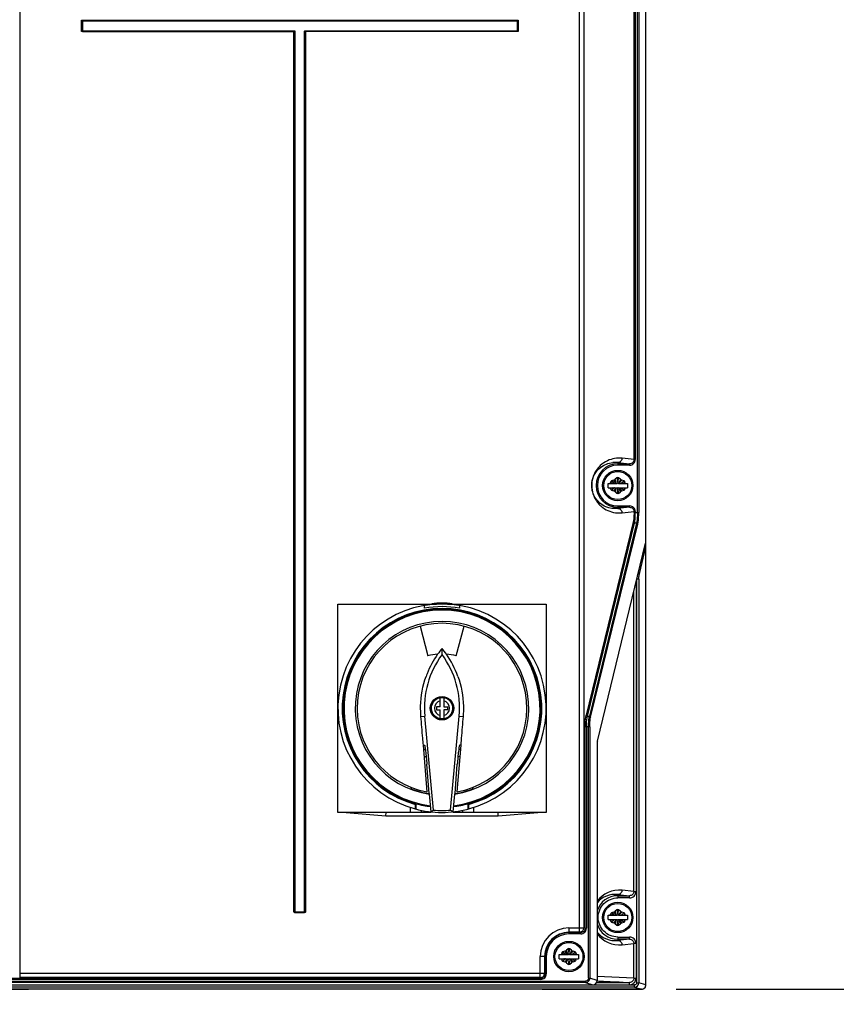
# Model space of a CAD drawing. Header units: inches. Extents: x 0 to 82.7, y 0 to 58.5.
# Tile 6 of 67: x 13.6 to 21, y 19.4 to 28.4. Entities that reach past the tile are written whole.
import ezdxf

# ---------------------------------------------------------------- set-up
doc = ezdxf.new("R2010")
doc.units = ezdxf.units.IN
doc.header["$LTSCALE"] = 4.547244
doc.header["$MEASUREMENT"] = 0
doc.layers.get('0').update_dxf_attribs({"linetype": 'CONTINUOUS'})
doc.styles.get("Standard").update_dxf_attribs({"font": 'txt', "width": 0.8})
doc.dimstyles.new('DIMSTYLE_1', dxfattribs={"dimtxt": 0.78125, "dimasz": 0.75, "dimexe": 0.18, "dimexo": 0.0625, "dimgap": 0.09, "dimtad": 1, "dimdec": 0, "dimzin": 4, "dimdsep": 46, "dimtxsty": 'STANDARD', "dimblk": '_FILLED', "dimblk1": '_FILLED', "dimblk2": '_FILLED', "dimcen": 0.09, "dimadec": 0, "dimazin": 0, "dimtfac": 1, "dimtdec": 0, "dimtofl": 0, "dimtmove": 0, "dimatfit": 3, "dimldrblk": '_FILLED', "dimfxl": 1, "dimtolj": 1, "dimtzin": 4, "dimarcsym": 0})

# ---------------------------------------------------------------- blocks, each defined once
blk = doc.blocks.new('_FILLED')
at = {"color": 0, "linetype": 'BYBLOCK'}
blk.add_solid([(0, 0), (-1, 0.167), (-1, -0.167)], dxfattribs=at)
blk = doc.blocks.new('*D1')
at = {"color": 7, "linetype": 'CONTINUOUS'}
for p, q in [((24.4481, 17.687), (24.4481, 24.5905)), ((19.5587, 19.5826), (24.2528, 19.5826)), ((24.2528, 19.5826), (24.7481, 19.5826)), ((24.4481, 19.5826), (24.4481, 17.687)), ((24.4481, 15.7914), (24.4481, 17.687)), ((20.7151, 15.7914), (24.2528, 15.7914)), ((24.2528, 15.7914), (24.7481, 15.7914))]:
    blk.add_line(p, q, dxfattribs=at)
at = {"color": 7, "linetype": 'CONTINUOUS', "xscale": 0.75, "yscale": 0.75, "zscale": 0.75}
for p, rotation in [((24.4481, 19.5826), 90), ((24.4481, 15.7914), 270)]:
    blk.add_blockref('_FILLED', p, dxfattribs=dict(at, rotation=rotation))
at = {"color": 7, "linetype": 'CONTINUOUS', "insert": (23.4715, 20.2155), "char_height": 0.78125, "width": 5.625, "attachment_point": 1, "rotation": 90, "line_spacing_factor": 0.9}
blk.add_mtext('MIN 100\\PAIR SPACE\\P INLET\\P ', dxfattribs=at)

msp = doc.modelspace()

# ---------------------------------------------------------------- linework, layer by layer
at = {"color": 7, "linetype": 'CONTINUOUS'}
for p, q in [((19.2855, 19.6232), (19.2855, 36.0884)), ((19.2083, 23.9057), (19.2083, 36.0641)), ((19.2199, 36.0641), (19.2199, 23.9057)), ((13.6035, 35.8936), (13.6035, 19.6878)), ((18.6814, 20.1002), (18.6814, 35.8936)), ((18.7202, 35.8543), (18.7202, 20.1395)), ((19.1772, 24.3874), (19.1772, 29.9384)), ((19.1888, 29.9384), (19.1888, 24.3874)), ((14.1641, 28.2756), (14.1641, 28.3651)), ((14.1641, 28.3651), (14.168, 28.3651)), ((14.168, 28.3651), (14.168, 28.2756)), ((14.1689, 28.3642), (14.168, 28.3651)), ((14.1689, 28.2765), (14.1689, 28.3642)), ((18.1226, 28.3642), (14.1689, 28.3642)), ((14.1719, 28.369), (14.1719, 28.3729)), ((14.1719, 28.3729), (18.1196, 28.3729)), ((18.1196, 28.369), (14.1719, 28.369)), ((14.1728, 28.3681), (14.1719, 28.369)), ((14.1728, 28.3681), (14.1728, 28.2727)), ((14.1728, 28.3681), (18.1187, 28.3681)), ((18.1187, 28.3681), (18.1196, 28.369)), ((18.1187, 28.2727), (18.1187, 28.3681)), ((18.1196, 28.3729), (18.1196, 28.369)), ((18.1226, 28.3642), (18.1235, 28.3651)), ((18.1226, 28.3642), (18.1226, 28.2765)), ((18.1235, 28.3651), (18.1274, 28.3651)), ((18.1235, 28.2756), (18.1235, 28.3651)), ((18.1274, 28.3651), (18.1274, 28.2756)), ((14.168, 28.2756), (14.1641, 28.2756)), ((14.1689, 28.2765), (14.168, 28.2756)), ((14.1689, 28.2765), (16.0922, 28.2765)), ((14.1728, 28.2727), (14.1719, 28.2717)), ((14.1719, 28.2678), (14.1719, 28.2717)), ((14.1719, 28.2717), (16.0913, 28.2717)), ((14.1719, 28.2678), (16.1, 28.2688)), ((16.0922, 28.2727), (14.1728, 28.2727)), ((16.0913, 28.2717), (16.0922, 28.2727)), ((16.0913, 20.2847), (16.0913, 28.2717)), ((16.0922, 28.2727), (16.0922, 28.2765)), ((16.0951, 28.2683), (16.0951, 20.2852)), ((16.0961, 20.2852), (16.0961, 28.2683)), ((16.1, 28.2688), (16.1, 20.2818)), ((16.1915, 28.2688), (16.1876, 28.2688)), ((16.1876, 20.2818), (16.1876, 28.2688)), ((18.1196, 28.2678), (16.1915, 28.2683)), ((16.1915, 28.2683), (16.1915, 20.2852)), ((16.1924, 20.2852), (16.1924, 28.2683)), ((16.1954, 28.2765), (18.1226, 28.2765)), ((16.1954, 28.2727), (16.1954, 28.2765)), ((18.1187, 28.2727), (16.1954, 28.2727)), ((16.1963, 28.2717), (16.1954, 28.2727)), ((16.1963, 28.2717), (18.1196, 28.2717)), ((16.1963, 28.2717), (16.1963, 20.2847)), ((18.1187, 28.2727), (18.1196, 28.2717)), ((18.1196, 28.2717), (18.1196, 28.2678)), ((18.1226, 28.2765), (18.1235, 28.2756)), ((18.1274, 28.2756), (18.1235, 28.2756)), ((19.1772, 24.3874), (19.0684, 24.3985)), ((19.1772, 24.3874), (19.1888, 24.3874)), ((19.0296, 24.3591), (19.1371, 24.3481)), ((19.0296, 24.3591), (19.0296, 24.3363)), ((19.0296, 24.3481), (19.1371, 24.3481)), ((19.1371, 24.3363), (19.0296, 24.3363)), ((19.1371, 24.3363), (19.1371, 24.3481)), ((19.0217, 24.2217), (19.0063, 24.2078)), ((19.0125, 24.1898), (19.0065, 24.2073)), ((19.0317, 24.1884), (19.0374, 24.2214)), ((19.0529, 24.2078), (19.0375, 24.2217)), ((19.0504, 24.2007), (19.0468, 24.1901)), ((19.0529, 24.2078), (19.0504, 24.2007)), ((18.9419, 24.1708), (19.024, 24.1708)), ((18.9419, 24.1314), (18.9419, 24.1708)), ((18.9419, 24.1314), (19.024, 24.1314)), ((18.9664, 24.1708), (18.9645, 24.1795)), ((18.9645, 24.1226), (18.9664, 24.1314)), ((18.9836, 24.1296), (18.9648, 24.1227)), ((18.9921, 24.1996), (18.9724, 24.1932)), ((18.9943, 24.1749), (18.9755, 24.1906)), ((18.9883, 24.1314), (18.9836, 24.1296)), ((19.0007, 24.1898), (18.9925, 24.1992)), ((19.0007, 24.1124), (18.9925, 24.1029)), ((18.9997, 24.1705), (18.9943, 24.1749)), ((19.0173, 24.1707), (19.0007, 24.1898)), ((19.0173, 24.1314), (19.0007, 24.1124)), ((19.0088, 24.1015), (19.0124, 24.112)), ((19.0124, 24.112), (19.0155, 24.1211)), ((19.0155, 24.1211), (19.0172, 24.1261)), ((19.0172, 24.1261), (19.019, 24.1314)), ((19.0275, 24.1137), (19.0218, 24.0808)), ((19.024, 24.1708), (19.0296, 24.1758)), ((19.0296, 24.1263), (19.024, 24.1314)), ((19.0274, 24.189), (19.0296, 24.1758)), ((19.0296, 24.1263), (19.0275, 24.1137)), ((19.0296, 24.1758), (19.0317, 24.1884)), ((19.0296, 24.1758), (19.0352, 24.1708)), ((19.0352, 24.1314), (19.0296, 24.1263)), ((19.0318, 24.1132), (19.0296, 24.1263)), ((19.0352, 24.1708), (19.1174, 24.1708)), ((19.0352, 24.1314), (19.1174, 24.1314)), ((19.042, 24.176), (19.0402, 24.1708)), ((19.0419, 24.1314), (19.0585, 24.1123)), ((19.042, 24.1708), (19.0585, 24.1898)), ((19.0437, 24.181), (19.042, 24.176)), ((19.0468, 24.1901), (19.0437, 24.181)), ((19.0467, 24.1123), (19.0527, 24.0948)), ((19.0585, 24.1898), (19.0668, 24.1992)), ((19.0585, 24.1123), (19.0668, 24.1029)), ((19.0595, 24.1317), (19.0649, 24.1273)), ((19.0649, 24.1273), (19.0837, 24.1115)), ((19.0868, 24.1932), (19.0671, 24.1996)), ((19.0709, 24.1708), (19.0756, 24.1726)), ((19.0756, 24.1726), (19.0944, 24.1794)), ((19.0947, 24.1795), (19.0929, 24.1708)), ((19.0929, 24.1314), (19.0947, 24.1226)), ((19.1174, 24.1708), (19.1174, 24.1314)), ((18.9724, 24.1089), (18.9921, 24.1025)), ((19.0063, 24.0943), (19.0088, 24.1015)), ((19.0063, 24.0943), (19.0217, 24.0804)), ((19.0375, 24.0804), (19.0529, 24.0943)), ((19.0671, 24.1025), (19.0868, 24.1089)), ((19.0292, 23.9658), (19.1371, 23.9658)), ((19.0296, 23.9658), (19.0296, 23.943)), ((19.1371, 23.954), (19.0296, 23.943)), ((19.1371, 23.954), (19.0296, 23.954)), ((19.1371, 23.954), (19.1371, 23.9658)), ((19.0684, 23.9037), (19.1772, 23.9148)), ((19.1888, 23.9148), (19.1772, 23.9148)), ((19.1772, 23.9057), (19.1772, 23.9148)), ((19.1772, 23.9057), (19.2199, 23.9057)), ((19.1888, 23.9148), (19.1888, 23.9057)), ((19.1694, 23.8186), (18.7426, 22.0697)), ((18.7543, 22.06), (19.1811, 23.8089)), ((19.1988, 23.8089), (18.772, 22.06)), ((18.7836, 22.0504), (19.2104, 23.7993)), ((19.1988, 23.8089), (19.1811, 23.8089)), ((18.8443, 21.8316), (19.2826, 23.6275)), ((19.2253, 23.3492), (19.2855, 23.5958)), ((19.1955, 23.2703), (19.1955, 20.4701)), ((19.221, 23.3009), (19.2016, 23.3009)), ((19.2016, 19.6421), (19.2016, 23.2955)), ((19.221, 23.3009), (19.221, 19.6421)), ((19.1761, 20.4701), (19.1761, 23.1908)), ((16.4902, 23.0763), (17.3851, 23.0763)), ((16.4902, 21.1865), (16.4902, 23.0763)), ((17.2776, 23.0391), (17.2776, 23.0631)), ((17.401, 23.0835), (17.401, 23.0757)), ((17.4692, 23.0757), (17.4692, 23.0835)), ((17.4851, 23.0763), (18.38, 23.0763)), ((17.5926, 23.0631), (17.5926, 23.0391)), ((18.38, 23.0763), (18.38, 21.1865)), ((17.2357, 22.8755), (17.3077, 22.6067)), ((17.5625, 22.6067), (17.6345, 22.8755)), ((17.4351, 22.6184), (17.4351, 22.6741)), ((17.4194, 22.1452), (17.4194, 22.2278)), ((17.4509, 22.2278), (17.4509, 22.1452)), ((17.2441, 22.0578), (17.2789, 22.0609)), ((17.3582, 21.2072), (17.2789, 22.0609)), ((17.4194, 22.1452), (17.3839, 22.1452)), ((17.3839, 22.1452), (17.3839, 22.1176)), ((17.3839, 22.1176), (17.4194, 22.1176)), ((17.4194, 22.035), (17.4194, 22.1176)), ((17.4509, 22.1452), (17.4863, 22.1452)), ((17.4863, 22.1176), (17.4509, 22.1176)), ((17.4509, 22.1176), (17.4509, 22.035)), ((17.4863, 22.1176), (17.4863, 22.1452)), ((17.5121, 21.2072), (17.5914, 22.0609)), ((17.5914, 22.0609), (17.6262, 22.0578)), ((18.7543, 22.06), (18.772, 22.06)), ((18.7759, 21.9633), (18.7332, 21.9633)), ((18.7332, 20.1355), (18.7332, 21.9633)), ((18.7448, 21.9633), (18.7448, 20.1355)), ((18.7642, 19.6827), (18.7642, 21.9633)), ((18.7759, 21.9633), (18.7759, 19.6827)), ((17.2642, 21.8144), (17.2605, 21.86)), ((17.2656, 21.7967), (17.2642, 21.8144)), ((17.2656, 21.7967), (17.2761, 21.7967)), ((17.2997, 21.373), (17.2656, 21.7967)), ((17.6046, 21.7967), (17.5705, 21.373)), ((17.6046, 21.7967), (17.5942, 21.7967)), ((17.6098, 21.86), (17.6046, 21.7967)), ((18.8415, 21.7993), (18.8415, 19.6625)), ((17.3173, 21.357), (17.2971, 21.6233)), ((17.553, 21.357), (17.5731, 21.6233)), ((17.1622, 21.3968), (17.1517, 21.4151)), ((17.3376, 21.1916), (17.3229, 21.352)), ((17.5474, 21.352), (17.5327, 21.1916)), ((17.7186, 21.4151), (17.708, 21.3968)), ((17.1908, 21.2676), (17.1908, 21.2761)), ((17.195, 21.2583), (17.1948, 21.2749)), ((17.1989, 21.2654), (17.1989, 21.2165)), ((17.6713, 21.2165), (17.6713, 21.2654)), ((17.6753, 21.2583), (17.6755, 21.2749)), ((17.6794, 21.2761), (17.6794, 21.2676)), ((17.3376, 21.1865), (16.4902, 21.1865)), ((16.5655, 21.1865), (16.9255, 21.155)), ((16.9255, 21.155), (16.9269, 21.1865)), ((17.1481, 21.1865), (17.1481, 21.2311)), ((17.2491, 21.1865), (17.2491, 21.205)), ((17.3378, 21.1917), (17.3376, 21.1916)), ((17.5324, 21.1917), (17.5327, 21.1916)), ((18.38, 21.1865), (17.5327, 21.1865)), ((17.6212, 21.205), (17.6212, 21.1865)), ((17.7221, 21.2311), (17.7221, 21.1865)), ((17.9447, 21.155), (17.9433, 21.1865)), ((17.9447, 21.155), (18.3047, 21.1865)), ((16.9255, 21.155), (17.9447, 21.155)), ((19.1761, 20.4701), (19.0684, 20.4811)), ((19.1761, 20.4701), (19.1955, 20.4701)), ((19.0296, 20.4418), (19.1357, 20.4309)), ((19.0296, 20.4418), (19.0296, 20.4113)), ((19.0296, 20.4309), (19.1357, 20.4309)), ((19.1357, 20.4113), (19.0296, 20.4113)), ((19.1357, 20.4113), (19.1357, 20.4309)), ((16.0913, 20.2847), (16.0961, 20.2852)), ((16.0961, 20.2856), (16.1963, 20.2847)), ((16.1, 20.2818), (16.099, 20.2808)), ((16.099, 20.2808), (16.1885, 20.2808)), ((16.099, 20.277), (16.099, 20.2808)), ((16.1885, 20.277), (16.099, 20.277)), ((16.1876, 20.2818), (16.1, 20.2818)), ((16.1876, 20.2818), (16.1885, 20.2808)), ((16.1885, 20.2808), (16.1885, 20.277)), ((18.9921, 20.2823), (18.9724, 20.2759)), ((18.9943, 20.2576), (18.9755, 20.2733)), ((19.0007, 20.2725), (18.9925, 20.2819)), ((19.0173, 20.2534), (19.0007, 20.2725)), ((19.0217, 20.3044), (19.0063, 20.2905)), ((19.0125, 20.2725), (19.0065, 20.29)), ((19.0274, 20.2717), (19.0296, 20.2585)), ((19.0317, 20.2711), (19.0374, 20.3041)), ((19.0529, 20.2905), (19.0375, 20.3044)), ((19.042, 20.2534), (19.0585, 20.2725)), ((19.0468, 20.2728), (19.0437, 20.2637)), ((19.0504, 20.2833), (19.0468, 20.2728)), ((19.0529, 20.2905), (19.0504, 20.2833)), ((19.0585, 20.2725), (19.0668, 20.2819)), ((19.0868, 20.2759), (19.0671, 20.2823)), ((18.9419, 20.2534), (19.024, 20.2534)), ((18.9419, 20.2141), (18.9419, 20.2534)), ((18.9419, 20.2141), (19.024, 20.2141)), ((18.9664, 20.2534), (18.9645, 20.2622)), ((18.9645, 20.2053), (18.9664, 20.2141)), ((18.9836, 20.2123), (18.9648, 20.2054)), ((18.9724, 20.1916), (18.9921, 20.1852)), ((18.9883, 20.2141), (18.9836, 20.2123)), ((19.0007, 20.195), (18.9925, 20.1856)), ((18.9997, 20.2532), (18.9943, 20.2576)), ((19.0173, 20.2141), (19.0007, 20.195)), ((19.0063, 20.177), (19.0088, 20.1842)), ((19.0088, 20.1842), (19.0124, 20.1947)), ((19.0124, 20.1947), (19.0155, 20.2038)), ((19.0155, 20.2038), (19.0172, 20.2088)), ((19.0172, 20.2088), (19.019, 20.2141)), ((19.0275, 20.1964), (19.0218, 20.1634)), ((19.024, 20.2534), (19.0296, 20.2585)), ((19.0296, 20.209), (19.024, 20.2141)), ((19.0296, 20.209), (19.0275, 20.1964)), ((19.0296, 20.2585), (19.0317, 20.2711)), ((19.0296, 20.2585), (19.0352, 20.2534)), ((19.0352, 20.2141), (19.0296, 20.209)), ((19.0318, 20.1958), (19.0296, 20.209)), ((19.0352, 20.2534), (19.1174, 20.2534)), ((19.0352, 20.2141), (19.1174, 20.2141)), ((19.042, 20.2587), (19.0402, 20.2534)), ((19.0419, 20.2141), (19.0585, 20.195)), ((19.0437, 20.2637), (19.042, 20.2587)), ((19.0467, 20.195), (19.0527, 20.1775)), ((19.0585, 20.195), (19.0668, 20.1856)), ((19.0595, 20.2143), (19.0649, 20.2099)), ((19.0649, 20.2099), (19.0837, 20.1942)), ((19.0671, 20.1852), (19.0868, 20.1916)), ((19.0709, 20.2534), (19.0756, 20.2552)), ((19.0756, 20.2552), (19.0944, 20.2621)), ((19.0947, 20.2622), (19.0929, 20.2534)), ((19.0929, 20.2141), (19.0947, 20.2053)), ((19.1174, 20.2534), (19.1174, 20.2141)), ((18.5867, 20.1395), (18.7202, 20.1395)), ((18.5867, 20.1395), (18.5867, 20.0847)), ((18.6814, 20.1002), (18.5867, 20.1002)), ((18.5867, 20.0965), (18.6933, 20.0965)), ((18.6814, 20.1002), (18.6933, 20.0965)), ((18.6933, 20.0847), (18.6933, 20.0965)), ((18.7332, 20.1355), (18.7202, 20.1395)), ((18.7332, 20.1355), (18.7448, 20.1355)), ((19.0063, 20.177), (19.0217, 20.1631)), ((19.0375, 20.1631), (19.0529, 20.177)), ((18.6933, 20.0847), (18.5867, 20.0847)), ((19.029, 20.0562), (19.1357, 20.0562)), ((19.0296, 20.0562), (19.0296, 20.0257)), ((19.1357, 20.0366), (19.0296, 20.0257)), ((19.1357, 20.0366), (19.0296, 20.0366)), ((19.1357, 20.0366), (19.1357, 20.0562)), ((18.5492, 19.928), (18.5295, 19.9216)), ((18.5514, 19.9032), (18.5326, 19.919)), ((18.5578, 19.9182), (18.5495, 19.9276)), ((18.5744, 19.8991), (18.5578, 19.9182)), ((18.5788, 19.95), (18.5634, 19.9362)), ((18.5696, 19.9182), (18.5636, 19.9357)), ((18.5845, 19.9173), (18.5867, 19.9042)), ((18.5867, 19.9042), (18.5888, 19.9168)), ((18.5888, 19.9168), (18.5945, 19.9497)), ((18.61, 19.9362), (18.5946, 19.95)), ((18.5991, 19.8991), (18.6156, 19.9181)), ((18.6039, 19.9185), (18.6008, 19.9094)), ((18.6075, 19.929), (18.6039, 19.9185)), ((18.61, 19.9362), (18.6075, 19.929)), ((18.6156, 19.9181), (18.6239, 19.9276)), ((18.6439, 19.9216), (18.6242, 19.928)), ((19.0684, 19.9864), (19.1761, 19.9974)), ((19.1955, 19.9974), (19.1761, 19.9974)), ((19.1761, 19.6827), (19.1761, 19.9974)), ((19.1955, 19.9974), (19.1955, 19.6827)), ((18.3814, 19.8794), (18.3266, 19.8794)), ((18.3266, 19.6878), (18.3266, 19.8794)), ((18.3659, 19.8794), (18.3659, 19.7271)), ((18.3696, 19.7234), (18.3696, 19.8794)), ((18.3814, 19.8794), (18.3814, 19.7234)), ((18.4989, 19.8991), (18.5811, 19.8991)), ((18.4989, 19.8597), (18.4989, 19.8991)), ((18.4989, 19.8597), (18.5811, 19.8597)), ((18.5234, 19.8991), (18.5216, 19.9079)), ((18.5216, 19.851), (18.5234, 19.8597)), ((18.5407, 19.8579), (18.5219, 19.851)), ((18.5295, 19.8373), (18.5492, 19.8309)), ((18.5454, 19.8597), (18.5407, 19.8579)), ((18.5578, 19.8407), (18.5495, 19.8313)), ((18.5568, 19.8988), (18.5514, 19.9032)), ((18.5743, 19.8597), (18.5578, 19.8407)), ((18.5634, 19.8227), (18.5659, 19.8298)), ((18.5659, 19.8298), (18.5695, 19.8404)), ((18.5695, 19.8404), (18.5726, 19.8495)), ((18.5726, 19.8495), (18.5743, 19.8545)), ((18.5743, 19.8545), (18.5761, 19.8597)), ((18.5846, 19.8421), (18.5789, 19.8091)), ((18.5811, 19.8991), (18.5867, 19.9042)), ((18.5867, 19.8547), (18.5811, 19.8597)), ((18.5867, 19.8547), (18.5846, 19.8421)), ((18.5867, 19.9042), (18.5923, 19.8991)), ((18.5923, 19.8597), (18.5867, 19.8547)), ((18.5889, 19.8415), (18.5867, 19.8547)), ((18.5923, 19.8991), (18.6744, 19.8991)), ((18.5923, 19.8597), (18.6744, 19.8597)), ((18.5991, 19.9044), (18.5973, 19.8991)), ((18.599, 19.8598), (18.6156, 19.8407)), ((18.6008, 19.9094), (18.5991, 19.9044)), ((18.6038, 19.8407), (18.6098, 19.8232)), ((18.6156, 19.8407), (18.6238, 19.8313)), ((18.6166, 19.86), (18.622, 19.8556)), ((18.622, 19.8556), (18.6408, 19.8398)), ((18.6242, 19.8309), (18.6439, 19.8373)), ((18.628, 19.8991), (18.6327, 19.9009)), ((18.6327, 19.9009), (18.6515, 19.9078)), ((18.6518, 19.9079), (18.6499, 19.8991)), ((18.6499, 19.8597), (18.6518, 19.851)), ((18.6744, 19.8991), (18.6744, 19.8597)), ((18.5634, 19.8227), (18.5788, 19.8088)), ((18.5946, 19.8088), (18.61, 19.8227)), ((10.3069, 19.6553), (18.7365, 19.6553)), ((10.7132, 19.6841), (18.3303, 19.6841)), ((18.3302, 19.6723), (10.7132, 19.6723)), ((13.6035, 19.7271), (18.3659, 19.7271)), ((18.3266, 19.6878), (13.6035, 19.6878)), ((18.3266, 19.6878), (18.3303, 19.6841)), ((18.3303, 19.6723), (18.3303, 19.6841)), ((18.3659, 19.7271), (18.3696, 19.7234)), ((18.3696, 19.7234), (18.3814, 19.7234)), ((18.7365, 19.6435), (18.7365, 19.6553)), ((18.7642, 19.6827), (18.7759, 19.6827)), ((18.8415, 19.6625), (18.7759, 19.6827)), ((18.8413, 19.6584), (19.1356, 19.6434)), ((19.1761, 19.6827), (18.8415, 19.6997)), ((19.1761, 19.6827), (19.1955, 19.6827)), ((9.7973, 19.5826), (13.6848, 19.5826)), ((19.2459, 19.5841), (9.7976, 19.5841)), ((19.1818, 19.6029), (9.8616, 19.6029)), ((9.9078, 19.6228), (19.1356, 19.6228)), ((18.7365, 19.6435), (10.3069, 19.6435)), ((13.6847, 19.5826), (13.6847, 19.5841)), ((18.3429, 19.5826), (19.2462, 19.5826)), ((18.343, 19.5841), (18.3431, 19.5826)), ((18.7365, 19.6435), (18.8019, 19.6235)), ((18.8364, 19.6434), (19.1356, 19.6434)), ((19.1337, 19.6229), (19.1818, 19.6226)), ((19.1356, 19.6231), (19.1356, 19.6434)), ((19.1818, 19.6029), (19.1818, 19.6226)), ((19.1818, 19.6029), (19.2459, 19.5841)), ((19.2016, 19.6421), (19.221, 19.6421)), ((19.2855, 19.6232), (19.221, 19.6421)), ((19.2446, 19.5841), (19.2462, 19.5826))]:
    msp.add_line(p, q, dxfattribs=at)
for centre, radius in [((19.0296, 24.1511), 0.1378), ((19.0296, 24.1511), 0.1271), ((17.4351, 22.1314), 0.1063), ((17.4351, 22.1314), 0.0976), ((19.0296, 20.2338), 0.1378), ((19.0296, 20.2338), 0.1271), ((18.5867, 19.8794), 0.1378), ((18.5867, 19.8794), 0.1271)]:
    msp.add_circle(centre, radius, dxfattribs=at)
for centre, radius, start, end in [((19.0296, 24.1511), 0.1971, 90, 270), ((19.0296, 24.1511), 0.1852, 90, 269.87758), ((19.0041, 24.1483), 0.2123, 83.09317, 95.62071), ((18.98, 24.2371), 0.0394, 287.97221, 312.02779), ((19.0296, 24.2129), 0.0118, 47.97221, 132.02779), ((20.8915, 24.5247), 1.8941, 189.70998, 190.20976), ((19.0793, 24.2371), 0.0394, 227.97221, 252.02779), ((18.976, 24.182), 0.0118, 107.97221, 192.02779), ((18.976, 24.1201), 0.0118, 167.97221, 252.02779), ((18.8177, 23.7229), 0.4793, 69.14378, 69.75687), ((17.1981, 26.2411), 2.7739, 310.10149, 310.21759), ((19.5258, 23.4881), 0.8312, 129.77407, 130.20978), ((19.2478, 23.8221), 0.3967, 128.77299, 129.77629), ((9.5744, 20.9375), 9.9827, 18.89813, 19.01382), ((17.1677, 23.7774), 1.8941, 9.70998, 10.20976), ((28.4848, 27.3647), 9.9827, 198.89813, 199.01382), ((18.8114, 24.48), 0.3967, 308.77299, 309.77629), ((18.5334, 24.814), 0.8312, 309.77407, 310.20978), ((20.8612, 22.061), 2.7739, 130.10149, 130.21759), ((19.2415, 24.5793), 0.4793, 249.14378, 249.75687), ((19.0832, 24.182), 0.0118, 347.97221, 72.02779), ((19.0832, 24.1201), 0.0118, 287.97221, 12.02779), ((18.98, 24.0651), 0.0394, 47.97221, 72.02779), ((19.0296, 24.0892), 0.0118, 227.97221, 312.02779), ((19.0793, 24.0651), 0.0394, 107.97221, 132.02779), ((19.0429, 24.1541), 0.2517, 266.20215, 275.82436), ((17.4351, 22.1314), 0.9449, 284.94028, 255.05989), ((17.4351, 22.1314), 0.9213, 80.15751, 99.84249), ((17.4351, 22.1314), 0.9528, 84.37522, 95.62478), ((17.4351, 22.1314), 0.9055, 285.37987, 254.62013), ((17.4351, 22.1314), 0.8976, 285.51816, 254.48184), ((17.4351, 22.1314), 0.8898, 276.65578, 263.34422), ((17.4351, 22.1314), 0.7874, 278.19675, 261.80325), ((17.4351, 22.1314), 0.7704, 280.12291, 259.87709), ((18.0847, 22.1357), 0.8093, 143.38542, 185.30588), ((18.0911, 22.1335), 0.8501, 144.93188, 158.5517), ((17.4351, 22.1314), 0.4921, 94.63386, 105), ((18.088, 22.1352), 0.8465, 140.46533, 144.90529), ((16.7822, 22.1352), 0.8465, 35.09471, 39.53467), ((16.7855, 22.1357), 0.8093, 354.69412, 36.61458), ((16.7782, 22.1331), 0.851, 19.72636, 35.0567), ((17.4351, 22.1314), 0.4921, 75, 85.36614), ((18.0899, 22.1343), 0.8487, 158.57385, 160.30374), ((17.4351, 22.1314), 0.0984, 94.70243, 251.46982), ((17.4351, 22.1314), 0.0683, 103.32112, 256.67888), ((17.4351, 22.1314), 0.0984, 277.70983, 74.82835), ((17.4351, 22.1314), 0.0683, 283.32112, 76.67888), ((-32.5731, 17.8295), 49.9963, 4.62403, 4.85152), ((67.4512, 17.8288), 50.0042, 175.14849, 175.37596), ((17.4351, 22.1314), 0.4055, 245.72044, 248.09857), ((17.4351, 22.1314), 0.4055, 291.89443, 294.29117), ((17.4351, 22.1314), 0.4646, 249.67115, 251.96617), ((17.4351, 22.1314), 0.4646, 288.03672, 290.33844), ((16.7177, 21.2583), 0.4773, 359.46339, 0.0003), ((16.7328, 21.2581), 0.4621, 358.93376, 359.46542), ((17.4351, 22.1314), 0.8976, 254.74248, 263.48857), ((17.4351, 22.1314), 0.8976, 276.51143, 285.25752), ((18.1293, 21.2581), 0.454, 179.97619, 181.59824), ((17.4351, 22.1314), 0.9449, 255.15466, 284.47751), ((16.8223, 21.2561), 0.3726, 357.1704, 358.99119), ((19.0428, 20.2319), 0.2506, 84.13225, 143.44984), ((19.0296, 20.2338), 0.1972, 90, 162.66519), ((19.004, 20.2321), 0.2112, 83.04539, 140.32108), ((18.976, 20.2647), 0.0118, 107.97221, 192.02779), ((18.98, 20.3198), 0.0394, 287.97221, 312.02779), ((9.5744, 17.0202), 9.9827, 18.89813, 19.01382), ((19.0296, 20.2956), 0.0118, 47.97221, 132.02779), ((20.8915, 20.6074), 1.8941, 189.70998, 190.20976), ((19.0793, 20.3198), 0.0394, 227.97221, 252.02779), ((19.0832, 20.2647), 0.0118, 347.97221, 72.02779), ((18.976, 20.2028), 0.0118, 167.97221, 252.02779), ((18.8177, 19.8055), 0.4793, 69.14378, 69.75687), ((17.1981, 22.3238), 2.7739, 310.10149, 310.21759), ((19.5258, 19.5708), 0.8312, 129.77407, 130.20978), ((18.98, 20.1477), 0.0394, 47.97221, 72.02779), ((19.2478, 19.9048), 0.3967, 128.77299, 129.77629), ((17.1677, 19.8601), 1.8941, 9.70998, 10.20976), ((28.4848, 23.4473), 9.9827, 198.89813, 199.01382), ((19.0793, 20.1477), 0.0394, 107.97221, 132.02779), ((18.8114, 20.5627), 0.3967, 308.77299, 309.77629), ((18.5334, 20.8967), 0.8312, 309.77407, 310.20978), ((20.8612, 18.1437), 2.7739, 130.10149, 130.21759), ((19.2415, 20.662), 0.4793, 249.14378, 249.75687), ((19.0832, 20.2028), 0.0118, 287.97221, 12.02779), ((18.5867, 19.8794), 0.2601, 90, 180), ((18.5867, 19.8794), 0.2208, 90, 180), ((18.5867, 19.8794), 0.2171, 90, 180), ((19.0296, 20.2338), 0.1972, 197.33481, 270), ((19.004, 20.2354), 0.2112, 219.67898, 276.95414), ((19.0296, 20.1719), 0.0118, 227.97221, 312.02779), ((18.5867, 19.8794), 0.2053, 90, 180), ((19.0428, 20.2356), 0.2506, 216.55018, 275.86774), ((18.5331, 19.9103), 0.0118, 107.97221, 192.02779), ((18.537, 19.9654), 0.0394, 287.97221, 312.02779), ((9.1315, 16.6658), 9.9827, 18.89813, 19.01382), ((18.5867, 19.9413), 0.0118, 47.97221, 132.02779), ((20.4486, 20.2531), 1.8941, 189.70998, 190.20976), ((18.6364, 19.9654), 0.0394, 227.97221, 252.02779), ((18.6403, 19.9103), 0.0118, 347.97221, 72.02779), ((18.5331, 19.8485), 0.0118, 167.97221, 252.02779), ((18.3748, 19.4512), 0.4793, 69.14378, 69.75687), ((16.7551, 21.9695), 2.7739, 310.10149, 310.21759), ((19.0829, 19.2165), 0.8312, 129.77407, 130.20978), ((18.537, 19.7934), 0.0394, 47.97221, 72.02779), ((18.8049, 19.5505), 0.3967, 128.77299, 129.77629), ((16.7248, 19.5058), 1.8941, 9.70998, 10.20976), ((28.0419, 23.093), 9.9827, 198.89813, 199.01382), ((18.6364, 19.7934), 0.0394, 107.97221, 132.02779), ((18.3685, 20.2084), 0.3967, 308.77299, 309.77629), ((18.0905, 20.5424), 0.8312, 309.77407, 310.20978), ((20.4182, 17.7894), 2.7739, 130.10149, 130.21759), ((18.7986, 20.3076), 0.4793, 249.14378, 249.75687), ((18.6403, 19.8485), 0.0118, 287.97221, 12.02779), ((18.5867, 19.8176), 0.0118, 227.97221, 312.02779), ((18.3265, 19.7272), 0.0394, 270.18918, 359.81082), ((18.3303, 19.7234), 0.0511, 269.9617, 0.0383), ((18.3303, 19.7234), 0.0392, 269.90113, 0.09887), ((18.9509, 9.415), 10.2311, 89.85361, 90.14458), ((18.9586, 12.0041), 7.642, 89.6575, 89.86165), ((19.1817, 19.6423), 0.0394, 270.23696, 359.76033)]:
    msp.add_arc(centre, radius, start, end, dxfattribs=at)
for centre, major_axis, ratio, start_param, end_param in [((19.2655, 23.5935), (0.0058, 0.0236), 0.811243, -1.278573, -0.449835), ((19.2788, 23.6598), (0, 0.0394), 0.170886, -2.530727, -1.570796), ((18.8482, 21.7993), (0, 0.0394), 0.170886, 0.610865, 1.570796), ((17.4351, 22.1388), (0, 0.7906), 0.999956, -3.49403, -3.291229), ((19.4944, 22.3116), (2.5747, 0.2253), 0.600244, -2.628761, -2.624723), ((15.3759, 22.3116), (2.5747, -0.2253), 0.600244, -0.51687, -0.512831), ((17.4351, 22.1388), (0, 0.7906), 0.999956, -2.991957, -2.789156), ((15.6623, 21.9763), (2.2165, 0.1939), 0.600244, -0.767782, -0.753704), ((17.4351, 22.1354), (0, 0.9314), 0.999991, -3.224317, -3.058869), ((19.208, 21.9763), (2.2165, -0.1939), 0.600244, -2.387889, -2.373811), ((18.8015, 19.6629), (0.0382, -0.0117), 0.984399, -1.268783, 0.293197), ((19.2456, 19.6236), (-0.0384, 0.0112), 0.984516, 1.859656, 3.422041)]:
    msp.add_ellipse(centre, major_axis=major_axis, ratio=ratio, start_param=start_param, end_param=end_param, dxfattribs=at)
for points, knots in [([(14.1641, 28.3651), (14.1641, 28.367), (14.1646, 28.3698), (14.1676, 28.3724), (14.1695, 28.3715), (14.1703, 28.3709)], [0, 0, 0, 0, 0.51441, 0.734056, 1, 1, 1, 1]), ([(18.1196, 28.3729), (18.1215, 28.3729), (18.1243, 28.3724), (18.1269, 28.3694), (18.126, 28.3674), (18.1254, 28.3667)], [0, 0, 0, 0, 0.51441, 0.734056, 1, 1, 1, 1]), ([(14.1719, 28.2678), (14.17, 28.2678), (14.1672, 28.2683), (14.1646, 28.2714), (14.1655, 28.2733), (14.1661, 28.274)], [0, 0, 0, 0, 0.51441, 0.734056, 1, 1, 1, 1]), ([(16.0922, 28.2765), (16.0941, 28.2765), (16.0968, 28.276), (16.0995, 28.273), (16.0986, 28.2711), (16.098, 28.2703)], [0, 0, 0, 0, 0.51441, 0.734055, 1, 1, 1, 1]), ([(16.1876, 28.2688), (16.1876, 28.2706), (16.1881, 28.2734), (16.1911, 28.2761), (16.193, 28.2751), (16.1938, 28.2746)], [0, 0, 0, 0, 0.51441, 0.734055, 1, 1, 1, 1]), ([(18.1274, 28.2756), (18.1274, 28.2738), (18.1269, 28.271), (18.1239, 28.2683), (18.122, 28.2692), (18.1212, 28.2698)], [0, 0, 0, 0, 0.51441, 0.734056, 1, 1, 1, 1]), ([(19.0684, 24.3985), (19.0241, 24.403), (18.9497, 24.3904), (18.8579, 24.3278), (18.7938, 24.2311), (18.7872, 24.1125), (18.8281, 24.0139), (18.9008, 23.9346), (18.9796, 23.906), (19.0262, 23.9029)], [0, 0, 0, 0, 0.17045, 0.271386, 0.419624, 0.597826, 0.699555, 0.821427, 1, 1, 1, 1]), ([(19.0684, 24.3985), (19.0684, 24.3885), (19.0602, 24.3677), (19.0395, 24.3591), (19.0296, 24.3591)], [0, 0, 0, 0, 0.502374, 1, 1, 1, 1]), ([(19.1371, 24.3363), (19.1502, 24.3363), (19.1776, 24.3469), (19.1888, 24.3742), (19.1888, 24.3874)], [0, 0, 0, 0, 0.500343, 1, 1, 1, 1]), ([(19.1772, 24.3874), (19.1772, 24.3772), (19.1684, 24.3562), (19.1472, 24.3481), (19.1371, 24.3481)], [0, 0, 0, 0, 0.499643, 1, 1, 1, 1]), ([(19.0296, 23.943), (18.9934, 23.9386), (18.9326, 23.9473), (18.8571, 23.9944), (18.8015, 24.0675), (18.7861, 24.166), (18.8155, 24.256), (18.878, 24.3294), (18.9443, 24.3558), (18.9833, 24.3596)], [0, 0, 0, 0, 0.166213, 0.263931, 0.400816, 0.571516, 0.694811, 0.821773, 1, 1, 1, 1]), ([(19.0217, 24.2217), (19.0214, 24.2214), (19.0225, 24.2196), (19.0223, 24.2166), (19.0236, 24.2114), (19.0241, 24.2075), (19.0245, 24.2053)], [0, 0, 0, 0, 0.072864, 0.277674, 0.596206, 1, 1, 1, 1]), ([(18.9645, 24.1795), (18.9646, 24.1791), (18.9672, 24.1791), (18.9703, 24.1771), (18.9766, 24.1752), (18.981, 24.1735), (18.9835, 24.1726)], [0, 0, 0, 0, 0.074108, 0.283004, 0.602036, 1, 1, 1, 1]), ([(18.9724, 24.1089), (18.9728, 24.1088), (18.9738, 24.1106), (18.9764, 24.1119), (18.9802, 24.1155), (18.9832, 24.1179), (18.9849, 24.1193)], [0, 0, 0, 0, 0.07312, 0.277145, 0.594563, 1, 1, 1, 1]), ([(19.0868, 24.1932), (19.0864, 24.1934), (19.0854, 24.1916), (19.0829, 24.1902), (19.079, 24.1866), (19.076, 24.1843), (19.0743, 24.1828)], [0, 0, 0, 0, 0.07312, 0.277145, 0.594563, 1, 1, 1, 1]), ([(19.0947, 24.1226), (19.0946, 24.1231), (19.092, 24.123), (19.0889, 24.1251), (19.0827, 24.1269), (19.0782, 24.1287), (19.0757, 24.1296)], [0, 0, 0, 0, 0.074108, 0.283004, 0.602036, 1, 1, 1, 1]), ([(19.0375, 24.0804), (19.0378, 24.0807), (19.0367, 24.0825), (19.0369, 24.0855), (19.0356, 24.0908), (19.0351, 24.0947), (19.0347, 24.0969)], [0, 0, 0, 0, 0.072864, 0.277674, 0.596206, 1, 1, 1, 1]), ([(19.0296, 23.943), (19.0395, 23.943), (19.0602, 23.9345), (19.0684, 23.9137), (19.0684, 23.9037)], [0, 0, 0, 0, 0.497358, 1, 1, 1, 1]), ([(19.1888, 23.9148), (19.1888, 23.9279), (19.1776, 23.9552), (19.1502, 23.9658), (19.1371, 23.9658)], [0, 0, 0, 0, 0.49966, 1, 1, 1, 1]), ([(19.1371, 23.954), (19.1472, 23.954), (19.1684, 23.946), (19.1772, 23.9249), (19.1772, 23.9148)], [0, 0, 0, 0, 0.500364, 1, 1, 1, 1]), ([(19.1772, 23.9057), (19.1772, 23.8972), (19.1765, 23.8681), (19.1744, 23.8387), (19.1694, 23.8186)], [0, 0, 0, 0, 0.289662, 1, 1, 1, 1]), ([(19.1811, 23.8089), (19.1824, 23.8152), (19.1876, 23.8472), (19.1888, 23.8797), (19.1888, 23.9057)], [0, 0, 0, 0, 0.196278, 1, 1, 1, 1]), ([(19.2083, 23.9057), (19.2083, 23.8963), (19.2074, 23.8639), (19.2048, 23.8312), (19.1988, 23.8089)], [0, 0, 0, 0, 0.289586, 1, 1, 1, 1]), ([(19.2104, 23.7993), (19.2121, 23.8061), (19.2184, 23.8412), (19.2199, 23.877), (19.2199, 23.9057)], [0, 0, 0, 0, 0.196563, 1, 1, 1, 1]), ([(19.221, 23.3009), (19.221, 23.3056), (19.2214, 23.3217), (19.2226, 23.3381), (19.2253, 23.3492)], [0, 0, 0, 0, 0.289662, 1, 1, 1, 1]), ([(17.2441, 22.0578), (17.2415, 22.0885), (17.2375, 22.2109), (17.26, 22.3341), (17.2909, 22.4203)], [0, 0, 0, 0, 0.251384, 1, 1, 1, 1]), ([(17.5793, 22.4203), (17.6102, 22.3341), (17.6327, 22.2109), (17.6288, 22.0885), (17.6262, 22.0578)], [0, 0, 0, 0, 0.748621, 1, 1, 1, 1]), ([(18.7332, 21.9633), (18.7332, 21.9736), (18.734, 22.0092), (18.7366, 22.0451), (18.7426, 22.0697)], [0, 0, 0, 0, 0.289662, 1, 1, 1, 1]), ([(18.7448, 21.9633), (18.7448, 21.9727), (18.7456, 22.0051), (18.7483, 22.0378), (18.7543, 22.06)], [0, 0, 0, 0, 0.289586, 1, 1, 1, 1]), ([(18.7642, 21.9633), (18.7642, 21.9727), (18.7649, 22.005), (18.7671, 22.0376), (18.772, 22.06)], [0, 0, 0, 0, 0.289732, 1, 1, 1, 1]), ([(18.7759, 21.9633), (18.7759, 21.9717), (18.7766, 22.0009), (18.7787, 22.0302), (18.7836, 22.0504)], [0, 0, 0, 0, 0.289662, 1, 1, 1, 1]), ([(17.2761, 21.7967), (17.2774, 21.7967), (17.278, 21.7895), (17.2808, 21.7812), (17.2829, 21.7632), (17.2859, 21.7414), (17.2888, 21.7147), (17.2929, 21.675), (17.2955, 21.6441), (17.2971, 21.6233)], [0, 0, 0, 0, 0.022949, 0.08517, 0.184024, 0.314405, 0.46957, 0.64153, 1, 1, 1, 1]), ([(17.5941, 21.7967), (17.5928, 21.7967), (17.5923, 21.7895), (17.5895, 21.7812), (17.5874, 21.7632), (17.5844, 21.7414), (17.5814, 21.7147), (17.5774, 21.675), (17.5747, 21.6441), (17.5731, 21.6233)], [0, 0, 0, 0, 0.022948, 0.085168, 0.184022, 0.314403, 0.46957, 0.641531, 1, 1, 1, 1]), ([(17.1915, 21.2184), (17.192, 21.2183), (17.1929, 21.2208), (17.1937, 21.2262), (17.1942, 21.2329), (17.1945, 21.2377)], [0, 0, 0, 0, 0.07312, 0.270995, 1, 1, 1, 1]), ([(17.6755, 21.2455), (17.6756, 21.2393), (17.6758, 21.231), (17.6772, 21.2223), (17.6777, 21.2192), (17.6784, 21.2186)], [0, 0, 0, 0, 0.682331, 0.89662, 1, 1, 1, 1]), ([(19.0684, 20.4811), (19.0684, 20.4711), (19.0602, 20.4504), (19.0395, 20.4418), (19.0296, 20.4418)], [0, 0, 0, 0, 0.502374, 1, 1, 1, 1]), ([(19.1761, 20.4701), (19.1761, 20.46), (19.1671, 20.4389), (19.1459, 20.4309), (19.1357, 20.4309)], [0, 0, 0, 0, 0.499831, 1, 1, 1, 1]), ([(19.1357, 20.4113), (19.1509, 20.4113), (19.1825, 20.4235), (19.1955, 20.455), (19.1955, 20.4701)], [0, 0, 0, 0, 0.500344, 1, 1, 1, 1]), ([(19.029, 20.0562), (18.9838, 20.0562), (18.8896, 20.0951), (18.8332, 20.2341), (18.8901, 20.3729), (18.9844, 20.4113), (19.0296, 20.4113)], [0, 0, 0, 0, 0.250004, 0.500001, 0.749995, 1, 1, 1, 1]), ([(16.099, 20.277), (16.0972, 20.277), (16.0944, 20.2774), (16.0917, 20.2805), (16.0927, 20.2824), (16.0933, 20.2831)], [0, 0, 0, 0, 0.51441, 0.734056, 1, 1, 1, 1]), ([(16.1963, 20.2847), (16.1963, 20.2829), (16.1958, 20.2801), (16.1928, 20.2774), (16.1909, 20.2784), (16.1901, 20.2789)], [0, 0, 0, 0, 0.51441, 0.734056, 1, 1, 1, 1]), ([(19.0217, 20.3044), (19.0214, 20.3041), (19.0225, 20.3023), (19.0223, 20.2993), (19.0236, 20.2941), (19.0241, 20.2902), (19.0245, 20.2879)], [0, 0, 0, 0, 0.072864, 0.277674, 0.596206, 1, 1, 1, 1]), ([(19.0868, 20.2759), (19.0864, 20.276), (19.0854, 20.2742), (19.0829, 20.2729), (19.079, 20.2693), (19.076, 20.2669), (19.0743, 20.2655)], [0, 0, 0, 0, 0.07312, 0.277145, 0.594563, 1, 1, 1, 1]), ([(18.9645, 20.2622), (18.9646, 20.2617), (18.9672, 20.2618), (18.9703, 20.2597), (18.9766, 20.2579), (18.981, 20.2562), (18.9835, 20.2552)], [0, 0, 0, 0, 0.074108, 0.283004, 0.602036, 1, 1, 1, 1]), ([(18.9724, 20.1916), (18.9728, 20.1915), (18.9738, 20.1933), (18.9764, 20.1946), (18.9802, 20.1982), (18.9832, 20.2006), (18.9849, 20.202)], [0, 0, 0, 0, 0.07312, 0.277145, 0.594563, 1, 1, 1, 1]), ([(19.0947, 20.2053), (19.0946, 20.2058), (19.092, 20.2057), (19.0889, 20.2078), (19.0827, 20.2096), (19.0782, 20.2113), (19.0757, 20.2123)], [0, 0, 0, 0, 0.074108, 0.283004, 0.602036, 1, 1, 1, 1]), ([(18.7202, 20.1395), (18.7202, 20.1295), (18.7119, 20.1089), (18.6913, 20.1003), (18.6814, 20.1002)], [0, 0, 0, 0, 0.502277, 1, 1, 1, 1]), ([(18.6933, 20.0847), (18.7064, 20.0847), (18.7336, 20.0953), (18.7448, 20.1225), (18.7448, 20.1355)], [0, 0, 0, 0, 0.500319, 1, 1, 1, 1]), ([(18.7332, 20.1355), (18.7332, 20.1255), (18.7245, 20.1045), (18.7034, 20.0965), (18.6933, 20.0965)], [0, 0, 0, 0, 0.499677, 1, 1, 1, 1]), ([(19.0375, 20.1631), (19.0378, 20.1634), (19.0367, 20.1652), (19.0369, 20.1682), (19.0356, 20.1734), (19.0351, 20.1774), (19.0347, 20.1796)], [0, 0, 0, 0, 0.072864, 0.277674, 0.596206, 1, 1, 1, 1]), ([(19.0296, 20.0257), (19.0395, 20.0257), (19.0602, 20.0171), (19.0684, 19.9964), (19.0684, 19.9864)], [0, 0, 0, 0, 0.497358, 1, 1, 1, 1]), ([(19.1955, 19.9974), (19.1955, 20.0125), (19.1825, 20.044), (19.1509, 20.0562), (19.1357, 20.0562)], [0, 0, 0, 0, 0.499659, 1, 1, 1, 1]), ([(19.1357, 20.0366), (19.1459, 20.0366), (19.1671, 20.0286), (19.1761, 20.0075), (19.1761, 19.9974)], [0, 0, 0, 0, 0.500177, 1, 1, 1, 1]), ([(18.5788, 19.95), (18.5785, 19.9498), (18.5796, 19.9479), (18.5794, 19.945), (18.5807, 19.9397), (18.5812, 19.9358), (18.5816, 19.9336)], [0, 0, 0, 0, 0.072864, 0.277674, 0.596206, 1, 1, 1, 1]), ([(18.6439, 19.9216), (18.6435, 19.9217), (18.6425, 19.9199), (18.6399, 19.9186), (18.6361, 19.915), (18.6331, 19.9126), (18.6314, 19.9112)], [0, 0, 0, 0, 0.07312, 0.277145, 0.594563, 1, 1, 1, 1]), ([(18.5216, 19.9079), (18.5217, 19.9074), (18.5243, 19.9075), (18.5274, 19.9054), (18.5336, 19.9036), (18.5381, 19.9018), (18.5406, 19.9009)], [0, 0, 0, 0, 0.074108, 0.283004, 0.602036, 1, 1, 1, 1]), ([(18.5295, 19.8373), (18.5299, 19.8371), (18.5309, 19.8389), (18.5335, 19.8403), (18.5373, 19.8439), (18.5403, 19.8462), (18.542, 19.8477)], [0, 0, 0, 0, 0.07312, 0.277145, 0.594563, 1, 1, 1, 1]), ([(18.5946, 19.8088), (18.5949, 19.8091), (18.5938, 19.8109), (18.594, 19.8139), (18.5927, 19.8191), (18.5922, 19.823), (18.5918, 19.8252)], [0, 0, 0, 0, 0.072864, 0.277674, 0.596206, 1, 1, 1, 1]), ([(18.6518, 19.851), (18.6517, 19.8514), (18.6491, 19.8514), (18.646, 19.8534), (18.6397, 19.8553), (18.6353, 19.857), (18.6328, 19.8579)], [0, 0, 0, 0, 0.074108, 0.283004, 0.602036, 1, 1, 1, 1]), ([(18.7365, 19.6435), (18.7465, 19.6435), (18.7674, 19.6518), (18.7759, 19.6726), (18.7759, 19.6827)], [0, 0, 0, 0, 0.499955, 1, 1, 1, 1]), ([(18.7642, 19.6827), (18.7642, 19.6756), (18.7582, 19.661), (18.7436, 19.6553), (18.7365, 19.6553)], [0, 0, 0, 0, 0.499705, 1, 1, 1, 1]), ([(19.0346, 19.6456), (19.0231, 19.6458), (18.9672, 19.6461), (18.9113, 19.6464), (18.8669, 19.6456)], [0, 0, 0, 0, 0.205545, 1, 1, 1, 1]), ([(19.1761, 19.6827), (19.1761, 19.6725), (19.1671, 19.6513), (19.1458, 19.6434), (19.1356, 19.6434)], [0, 0, 0, 0, 0.499828, 1, 1, 1, 1]), ([(19.151, 19.6255), (19.1632, 19.629), (19.1865, 19.6436), (19.1955, 19.6699), (19.1955, 19.6827)], [0, 0, 0, 0, 0.500518, 1, 1, 1, 1]), ([(18.8669, 19.6456), (18.8646, 19.6456), (18.8627, 19.6445), (18.8577, 19.646), (18.8577, 19.6453)], [0, 0, 0, 0, 0.745697, 1, 1, 1, 1]), ([(18.8577, 19.6453), (18.8577, 19.645), (18.8595, 19.6454), (18.8602, 19.6451), (18.861, 19.645)], [0, 0, 0, 0, 0.253619, 1, 1, 1, 1]), ([(18.9251, 19.646), (18.9172, 19.646), (18.8955, 19.6459), (18.8739, 19.6457), (18.8601, 19.6454)], [0, 0, 0, 0, 0.363175, 1, 1, 1, 1]), ([(18.861, 19.645), (18.8738, 19.6446), (18.8968, 19.6446), (18.9309, 19.6444), (18.9627, 19.6444), (18.989, 19.6445), (19.0082, 19.6446), (19.0203, 19.6446), (19.0298, 19.645), (19.0376, 19.6446), (19.0408, 19.6456), (19.044, 19.6448), (19.044, 19.6453)], [0, 0, 0, 0, 0.209803, 0.376934, 0.558639, 0.731697, 0.807959, 0.874014, 0.927735, 0.967425, 0.991733, 1, 1, 1, 1]), ([(19.0419, 19.6454), (19.0455, 19.6458), (19.0168, 19.6455), (19.0131, 19.6459), (19.0042, 19.6459)], [0, 0, 0, 0, 0.29201, 1, 1, 1, 1]), ([(19.044, 19.6453), (19.044, 19.6461), (19.0389, 19.6445), (19.037, 19.6456), (19.0346, 19.6456)], [0, 0, 0, 0, 0.25435, 1, 1, 1, 1]), ([(19.2016, 19.6421), (19.2016, 19.6371), (19.1973, 19.6266), (19.1869, 19.6226), (19.1818, 19.6226)], [0, 0, 0, 0, 0.499704, 1, 1, 1, 1]), ([(19.2462, 19.5826), (19.2554, 19.5826), (19.2731, 19.589), (19.2829, 19.6046), (19.2849, 19.6123)], [0, 0, 0, 0, 0.53702, 1, 1, 1, 1])]:
    msp.add_open_spline(points, degree=3, knots=knots, dxfattribs=at)
for points in [[(14.168, 28.3651), (14.1679, 28.367), (14.17, 28.3691), (14.1719, 28.369)], [(14.1689, 28.3642), (14.169, 28.3659), (14.1707, 28.3678), (14.1724, 28.368)], [(18.1187, 28.3681), (18.1204, 28.368), (18.1223, 28.3663), (18.1226, 28.3646)], [(18.1196, 28.369), (18.1215, 28.3691), (18.1236, 28.367), (18.1235, 28.3651)], [(14.1719, 28.2717), (14.17, 28.2717), (14.1679, 28.2738), (14.168, 28.2756)], [(14.1728, 28.2727), (14.1711, 28.2727), (14.1692, 28.2744), (14.1689, 28.2762)], [(16.0913, 28.2717), (16.0931, 28.2717), (16.0951, 28.2697), (16.0951, 28.2678)], [(16.0922, 28.2727), (16.094, 28.2727), (16.0961, 28.2706), (16.0961, 28.2688)], [(16.1915, 28.2688), (16.1914, 28.2706), (16.1935, 28.2727), (16.1954, 28.2727)], [(16.1924, 28.2678), (16.1925, 28.2697), (16.1945, 28.2717), (16.1963, 28.2717)], [(18.1226, 28.2765), (18.1225, 28.2748), (18.1208, 28.2729), (18.1191, 28.2727)], [(18.1235, 28.2756), (18.1236, 28.2738), (18.1215, 28.2717), (18.1196, 28.2717)], [(19.1811, 23.8089), (19.1761, 23.8093), (19.17, 23.8136), (19.1694, 23.8186)], [(19.2104, 23.7993), (19.2099, 23.8043), (19.2038, 23.8085), (19.1988, 23.8089)], [(19.2177, 23.3612), (19.2215, 23.3585), (19.2248, 23.3539), (19.2253, 23.3492)], [(18.7426, 22.0697), (18.7432, 22.0647), (18.7492, 22.0604), (18.7543, 22.06)], [(18.772, 22.06), (18.777, 22.0596), (18.783, 22.0554), (18.7836, 22.0504)], [(16.099, 20.2808), (16.0972, 20.2808), (16.0951, 20.2829), (16.0951, 20.2847)], [(16.1, 20.2818), (16.0982, 20.2818), (16.0963, 20.2835), (16.0961, 20.2853)], [(16.1915, 20.2856), (16.1914, 20.2839), (16.1897, 20.282), (16.188, 20.2818)], [(16.1924, 20.2847), (16.1925, 20.2829), (16.1904, 20.2808), (16.1885, 20.2808)], [(19.1337, 19.6229), (19.1395, 19.6229), (19.1454, 19.6238), (19.151, 19.6255)]]:
    msp.add_open_spline(points, degree=3, dxfattribs=at)

# ---------------------------------------------------------------- dimensions: what is measured, and where the dimension line sits
dim = msp.add_linear_dim(base=(24.4481, 15.7914), p1=(19.5587, 19.5826), p2=(20.7151, 15.7914), angle=270, text='MIN 100\\PAIR SPACE\\P INLET\\P ', dimstyle='DIMSTYLE_1', dxfattribs=at)
dim.commit()
dim.dimension.update_dxf_attribs({"geometry": '*D1', "text_midpoint": (25.034, 23.028), "dimtype": 160})

doc.saveas('drawing.dxf')
